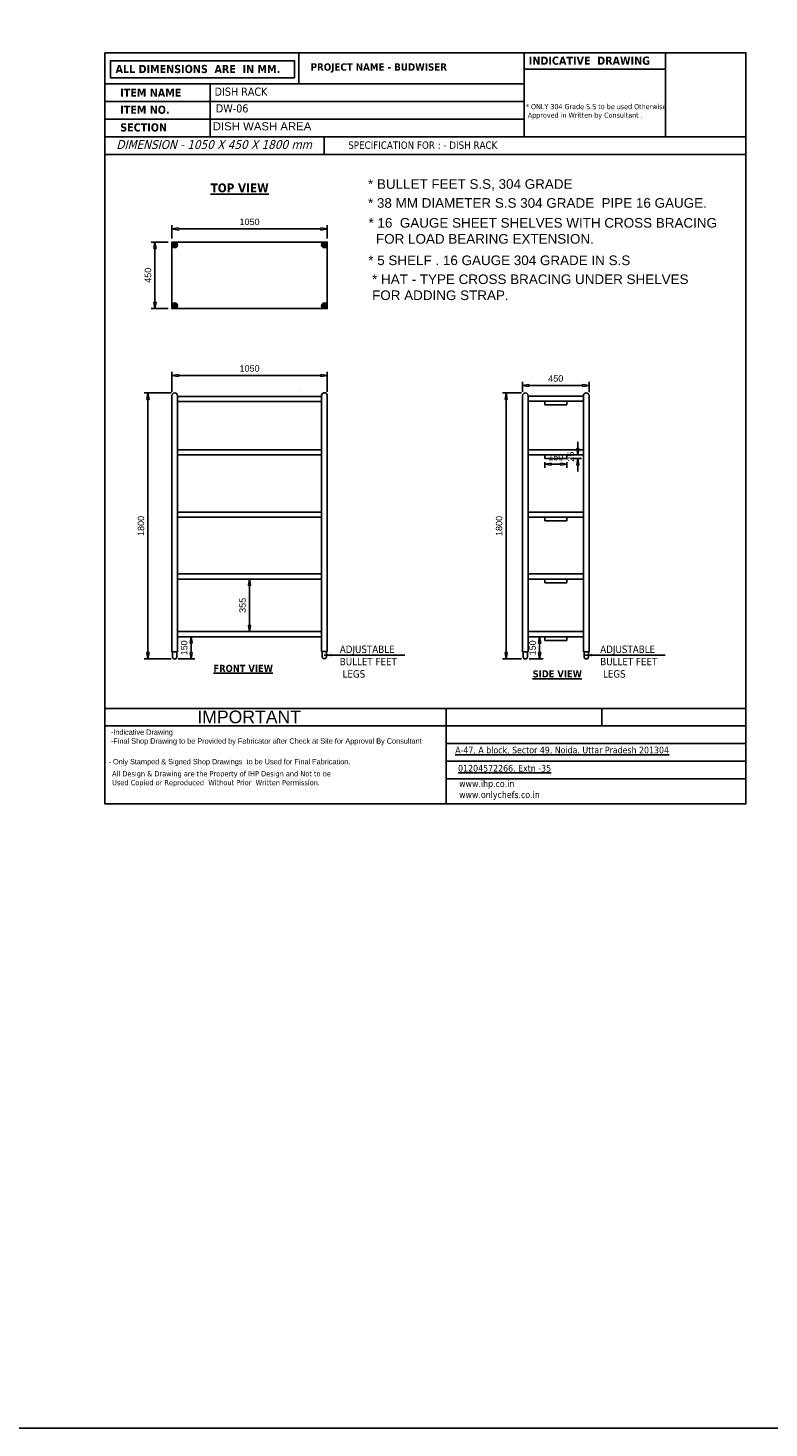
# Model space of a CAD drawing. Header units: millimetres. Extents: x 19005 to 129500, y -3989 to 12792.
# Tile 12 of 20: x 74574 to 79583, y -3989 to 5483. Entities that reach past the tile are written whole.
import ezdxf

# ---------------------------------------------------------------- set-up
doc = ezdxf.new("R2010")
doc.units = ezdxf.units.MM
doc.styles.get("Standard").update_dxf_attribs({"font": 'arial.ttf'})
doc.styles.add('style1', font='txt.shx')
doc.dimstyles.new('LBF 50', dxfattribs={"dimscale": 25, "dimtxt": 1.75, "dimasz": 1.75, "dimexe": 1, "dimexo": 1, "dimgap": 1, "dimtad": 1, "dimdec": 0, "dimrnd": 5, "dimzin": 12, "dimdsep": 46, "dimtxsty": 'Standard', "dimblk": 'CLOSEDBLANK', "dimcen": 0, "dimclrd": 256, "dimclre": 256, "dimclrt": 256, "dimadec": 0, "dimazin": 3, "dimtfac": 1, "dimtdec": 0, "dimtofl": 0, "dimtmove": 0, "dimatfit": 3, "dimldrblk": 'CLOSEDBLANK', "dimfxl": 0.18, "dimtolj": 1, "dimtzin": 0, "dimlwd": -1, "dimlwe": -1, "dimarcsym": 0})
doc.dimstyles.get("Standard").update_dxf_attribs({"dimscale": 1.002, "dimtxt": 50.18, "dimasz": 35.18, "dimexe": 0.18, "dimexo": 0.0625, "dimgap": 0.09, "dimtad": 0, "dimtih": 1, "dimtoh": 1, "dimdec": 0, "dimzin": 0, "dimdsep": 46, "dimtxsty": 'Standard', "dimcen": 0.09, "dimclrd": 256, "dimclrt": 7, "dimadec": 0, "dimazin": 0, "dimtfac": 1, "dimtdec": 0, "dimtofl": 0, "dimtmove": 0, "dimatfit": 3, "dimfxl": 1, "dimtfillclr": 256, "dimtolj": 1, "dimtzin": 0, "dimarcsym": 0})

# ---------------------------------------------------------------- blocks, each defined once
blk = doc.blocks.new('_ClosedBlank')
at = {"color": 0, "linetype": 'ByBlock', "lineweight": -2}
for p, q in [((-1, 0.17), (0, 0)), ((-1, 0.17), (-1, -0.17)), ((0, 0), (-1, -0.17))]:
    blk.add_line(p, q, dxfattribs=at)
blk = doc.blocks.new('*D110')
at = {"transparency": 16777216}
for p, q in [((75546.4, 4059.5), (75546.4, 4148.3)), ((75590.2, 4123.3), (76552.3, 4123.3)), ((76596.1, 4059.5), (76596.1, 4148.3))]:
    blk.add_line(p, q, dxfattribs=at)
at = {"layer": 'Defpoints', "color": 0, "transparency": 16777216}
for p in [(76596.1, 4123.3), (75546.4, 4034.5), (76596.1, 4034.5)]:
    blk.add_point(p, dxfattribs=at)
at = {"transparency": 16777216, "xscale": 43.75, "yscale": 43.75, "zscale": 43.75, "rotation": 180}
blk.add_blockref('_ClosedBlank', (75546.4, 4123.3), dxfattribs=at)
at = {"transparency": 16777216, "xscale": 43.75, "yscale": 43.75, "zscale": 43.75}
blk.add_blockref('_ClosedBlank', (76596.1, 4123.3), dxfattribs=at)
at = {"transparency": 16777216, "insert": (76071.3, 4170.6), "char_height": 43.75, "attachment_point": 5}
blk.add_mtext('\\A1;1050', dxfattribs=at)
blk = doc.blocks.new('*D109')
at = {"transparency": 16777216}
for p, q in [((75521.4, 4034.6), (75407, 4034.6)), ((75432, 3990.8), (75432, 3628.2)), ((75521.4, 3584.5), (75407, 3584.5))]:
    blk.add_line(p, q, dxfattribs=at)
at = {"layer": 'Defpoints', "color": 0, "transparency": 16777216}
for p in [(75546.4, 4034.6), (75432, 3584.5), (75546.4, 3584.5)]:
    blk.add_point(p, dxfattribs=at)
at = {"transparency": 16777216, "xscale": 43.75, "yscale": 43.75, "zscale": 43.75}
for p, rotation in [((75432, 4034.6), 90), ((75432, 3584.5), 270)]:
    blk.add_blockref('_ClosedBlank', p, dxfattribs=dict(at, rotation=rotation))
at = {"transparency": 16777216, "insert": (75384.7, 3809.5), "char_height": 43.75, "attachment_point": 5, "rotation": 90}
blk.add_mtext('\\A1;450', dxfattribs=at)
blk = doc.blocks.new('*D111')
at = {"transparency": 16777216}
for p, q in [((75546.2, 3019.9), (75546.2, 3156.8)), ((75589.9, 3131.8), (76552.4, 3131.8)), ((76596.2, 3020.8), (76596.2, 3156.8))]:
    blk.add_line(p, q, dxfattribs=at)
at = {"layer": 'Defpoints', "color": 0, "transparency": 16777216}
for p in [(76596.2, 3131.8), (75546.2, 2994.9), (76596.2, 2995.8)]:
    blk.add_point(p, dxfattribs=at)
at = {"transparency": 16777216, "xscale": 43.75, "yscale": 43.75, "zscale": 43.75, "rotation": 180}
blk.add_blockref('_ClosedBlank', (75546.2, 3131.8), dxfattribs=at)
at = {"transparency": 16777216, "xscale": 43.75, "yscale": 43.75, "zscale": 43.75}
blk.add_blockref('_ClosedBlank', (76596.2, 3131.8), dxfattribs=at)
at = {"transparency": 16777216, "insert": (76071.2, 3179.1), "char_height": 43.75, "attachment_point": 5}
blk.add_mtext('\\A1;1050', dxfattribs=at)
blk = doc.blocks.new('*D112')
at = {"transparency": 16777216}
for p, q in [((75540.2, 3013.9), (75359.5, 3013.9)), ((75384.5, 1257.5), (75384.5, 2970.2)), ((75540.2, 1213.8), (75359.5, 1213.8))]:
    blk.add_line(p, q, dxfattribs=at)
at = {"layer": 'Defpoints', "color": 0, "transparency": 16777216}
for p in [(75384.5, 3013.9), (75565.2, 3013.9), (75565.2, 1213.8)]:
    blk.add_point(p, dxfattribs=at)
at = {"transparency": 16777216, "xscale": 43.75, "yscale": 43.75, "zscale": 43.75}
for p, rotation in [((75384.5, 3013.9), 90), ((75384.5, 1213.8), 270)]:
    blk.add_blockref('_ClosedBlank', p, dxfattribs=dict(at, rotation=rotation))
at = {"transparency": 16777216, "insert": (75337.2, 2113.9), "char_height": 43.75, "attachment_point": 5, "rotation": 90}
blk.add_mtext('\\A1;1800', dxfattribs=at)
blk = doc.blocks.new('*D113')
at = {"transparency": 16777216}
for p, q in [((75609.2, 1363.8), (75701.6, 1363.8)), ((75676.6, 1320), (75676.6, 1257.6)), ((75588.2, 1213.9), (75701.6, 1213.9))]:
    blk.add_line(p, q, dxfattribs=at)
at = {"layer": 'Defpoints', "color": 0, "transparency": 16777216}
for p in [(75584.2, 1363.8), (75563.2, 1213.9), (75676.6, 1213.9)]:
    blk.add_point(p, dxfattribs=at)
at = {"transparency": 16777216, "xscale": 43.75, "yscale": 43.75, "zscale": 43.75}
for p, rotation in [((75676.6, 1363.8), 90), ((75676.6, 1213.9), 270)]:
    blk.add_blockref('_ClosedBlank', p, dxfattribs=dict(at, rotation=rotation))
at = {"transparency": 16777216, "insert": (75629.2, 1288.8), "char_height": 43.75, "attachment_point": 5, "rotation": 90}
blk.add_mtext('\\A1;150', dxfattribs=at)
blk = doc.blocks.new('*D114')
at = {"transparency": 16777216}
for p, q in [((77916.5, 3020.7), (77916.5, 3089.2)), ((77960.2, 3064.2), (78322.3, 3064.2)), ((78366.1, 3019.8), (78366.1, 3089.2))]:
    blk.add_line(p, q, dxfattribs=at)
at = {"layer": 'Defpoints', "color": 0, "transparency": 16777216}
for p in [(78366.1, 3064.2), (77916.5, 2995.7), (78366.1, 2994.8)]:
    blk.add_point(p, dxfattribs=at)
at = {"transparency": 16777216, "xscale": 43.75, "yscale": 43.75, "zscale": 43.75, "rotation": 180}
blk.add_blockref('_ClosedBlank', (77916.5, 3064.2), dxfattribs=at)
at = {"transparency": 16777216, "xscale": 43.75, "yscale": 43.75, "zscale": 43.75}
blk.add_blockref('_ClosedBlank', (78366.1, 3064.2), dxfattribs=at)
at = {"transparency": 16777216, "insert": (78141.3, 3111.5), "char_height": 43.75, "attachment_point": 5}
blk.add_mtext('\\A1;450', dxfattribs=at)
blk = doc.blocks.new('*D115')
at = {"transparency": 16777216}
for p, q in [((77910.5, 3013.8), (77780.7, 3013.8)), ((77805.7, 1257.5), (77805.7, 2970)), ((77910.5, 1213.8), (77780.7, 1213.8))]:
    blk.add_line(p, q, dxfattribs=at)
at = {"layer": 'Defpoints', "color": 0, "transparency": 16777216}
for p in [(77805.7, 3013.8), (77935.5, 3013.8), (77935.5, 1213.8)]:
    blk.add_point(p, dxfattribs=at)
at = {"transparency": 16777216, "xscale": 43.75, "yscale": 43.75, "zscale": 43.75}
for p, rotation in [((77805.7, 3013.8), 90), ((77805.7, 1213.8), 270)]:
    blk.add_blockref('_ClosedBlank', p, dxfattribs=dict(at, rotation=rotation))
at = {"transparency": 16777216, "insert": (77758.4, 2113.8), "char_height": 43.75, "attachment_point": 5, "rotation": 90}
blk.add_mtext('\\A1;1800', dxfattribs=at)
blk = doc.blocks.new('*D116')
at = {"transparency": 16777216}
for p, q in [((77979.5, 1363.8), (78057.2, 1363.8)), ((78032.2, 1257.5), (78032.2, 1320)), ((77960.4, 1213.8), (78057.2, 1213.8))]:
    blk.add_line(p, q, dxfattribs=at)
at = {"layer": 'Defpoints', "color": 0, "transparency": 16777216}
for p in [(77954.5, 1363.8), (78032.2, 1363.8), (77935.4, 1213.8)]:
    blk.add_point(p, dxfattribs=at)
at = {"transparency": 16777216, "xscale": 43.75, "yscale": 43.75, "zscale": 43.75}
for p, rotation in [((78032.2, 1363.8), 90), ((78032.2, 1213.8), 270)]:
    blk.add_blockref('_ClosedBlank', p, dxfattribs=dict(at, rotation=rotation))
at = {"transparency": 16777216, "insert": (77984.9, 1288.8), "char_height": 43.75, "attachment_point": 5, "rotation": 90}
blk.add_mtext('\\A1;150', dxfattribs=at)
blk = doc.blocks.new('*D164')
at = {"transparency": 16777216}
for p, q in [((78066.6, 2544.6), (78066.6, 2506.7)), ((78110.3, 2531.7), (78172.8, 2531.7)), ((78216.6, 2544.6), (78216.6, 2506.7))]:
    blk.add_line(p, q, dxfattribs=at)
at = {"layer": 'Defpoints', "color": 0, "transparency": 16777216}
for p in [(78066.6, 2569.6), (78216.6, 2569.6), (78216.6, 2531.7)]:
    blk.add_point(p, dxfattribs=at)
at = {"transparency": 16777216, "xscale": 43.75, "yscale": 43.75, "zscale": 43.75, "rotation": 180}
blk.add_blockref('_ClosedBlank', (78066.6, 2531.7), dxfattribs=at)
at = {"transparency": 16777216, "xscale": 43.75, "yscale": 43.75, "zscale": 43.75}
blk.add_blockref('_ClosedBlank', (78216.6, 2531.7), dxfattribs=at)
at = {"transparency": 16777216, "insert": (78141.6, 2579.1), "char_height": 43.75, "attachment_point": 5}
blk.add_mtext('\\A1;150', dxfattribs=at)
blk = doc.blocks.new('*D165')
at = {"transparency": 16777216}
for p, q in [((78290.5, 2638.3), (78290.5, 2682.1)), ((78241.6, 2569.6), (78315.5, 2569.6)), ((78241.7, 2594.6), (78315.5, 2594.6)), ((78290.5, 2525.8), (78290.5, 2482.1))]:
    blk.add_line(p, q, dxfattribs=at)
at = {"layer": 'Defpoints', "color": 0, "transparency": 16777216}
for p in [(78216.6, 2569.6), (78216.7, 2594.6), (78290.5, 2569.6)]:
    blk.add_point(p, dxfattribs=at)
at = {"transparency": 16777216, "xscale": 43.75, "yscale": 43.75, "zscale": 43.75}
for p, rotation in [((78290.5, 2594.6), 270), ((78290.5, 2569.6), 90)]:
    blk.add_blockref('_ClosedBlank', p, dxfattribs=dict(at, rotation=rotation))
at = {"transparency": 16777216, "insert": (78243.2, 2582.1), "char_height": 43.75, "attachment_point": 5, "rotation": 90}
blk.add_mtext('\\A1;25', dxfattribs=at)
blk = doc.blocks.new('*D205')
at = {"transparency": 16777216}
blk.add_line((76071.2, 1442.5), (76071.2, 1710.5), dxfattribs=at)
at = {"layer": 'Defpoints', "color": 0, "transparency": 16777216}
for p in [(76071.2, 1754.3), (76071.2, 1754.3), (76071.2, 1398.8)]:
    blk.add_point(p, dxfattribs=at)
at = {"transparency": 16777216, "xscale": 43.75, "yscale": 43.75, "zscale": 43.75}
for p, rotation in [((76071.2, 1754.3), 90), ((76071.2, 1398.8), 270)]:
    blk.add_blockref('_ClosedBlank', p, dxfattribs=dict(at, rotation=rotation))
at = {"transparency": 16777216, "insert": (76023.8, 1576.5), "char_height": 43.75, "attachment_point": 5, "rotation": 90}
blk.add_mtext('\\A1;355', dxfattribs=at)

msp = doc.modelspace()

# ---------------------------------------------------------------- hatches: boundary and pattern name
at = {"linetype": 'ByBlock'}
h = msp.add_hatch(color=256, dxfattribs=at)
h.dxf.hatch_style = 1
h.paths.add_polyline_path([(75584.4, 4015.5, 1), (75546.4, 4015.5, 1)])
h = msp.add_hatch(color=256, dxfattribs=at)
h.dxf.hatch_style = 1
h.paths.add_polyline_path([(76558.1, 4015.5, -1), (76596.1, 4015.5, -1)])
h = msp.add_hatch(color=256, dxfattribs=at)
h.dxf.hatch_style = 1
h.paths.add_polyline_path([(75584.4, 3603.5, 1), (75546.4, 3603.5, 1)])
h = msp.add_hatch(color=256, dxfattribs=at)
h.dxf.hatch_style = 1
h.paths.add_polyline_path([(76558.1, 3603.5, -1), (76596.1, 3603.5, -1)])

# ---------------------------------------------------------------- linework, layer by layer
for p, q in [((75804.5, 5104.6), (75804.5, 4746.7)), ((76576.1, 4746.7), (76576.1, 4627.4)), ((75546.2, 2994.9), (75546.2, 1262.6)), ((75584.2, 2994.9), (75584.2, 1262.6)), ((76558.2, 2989.8), (75584.5, 2989.8)), ((76558.2, 2954.8), (75584.5, 2954.8)), ((76411.4, 3028.4), (76410.9, 3028.4)), ((76558.2, 2995.9), (76558.2, 1263.7)), ((76596.2, 2996.9), (76596.2, 1263.7)), ((77916.5, 2995.7), (77916.5, 1262.6)), ((77954.5, 2994.8), (77954.5, 1262.6)), ((78328.1, 2992.8), (77954.5, 2992.8)), ((78328.1, 2957.8), (77954.8, 2957.8)), ((78328.1, 2994.8), (78328.1, 1262.6)), ((78366.1, 2994.8), (78366.1, 1262.6)), ((76558.2, 2629.6), (75584.2, 2629.6)), ((76558.2, 2594.6), (75584.2, 2594.6)), ((78329.1, 2629.6), (77954.5, 2629.6)), ((78329.1, 2594.6), (77954.5, 2594.6)), ((76558.2, 2207.5), (75584.2, 2207.5)), ((78328.1, 2207.5), (77954.5, 2207.5)), ((78366.7, 2207.5), (78366.5, 2207.5)), ((76558.2, 2172.5), (75584.2, 2172.5)), ((78328.1, 2172.5), (77954.5, 2172.5)), ((76558.2, 1789.3), (75584.2, 1789.3)), ((76558.2, 1754.3), (75584.2, 1754.3)), ((78328.1, 1789.3), (77954.5, 1789.3)), ((78328.1, 1754.3), (77954.5, 1754.3)), ((78366.7, 1789.3), (78366.5, 1789.3)), ((76558.2, 1398.8), (75584.2, 1398.8)), ((76558.2, 1363.8), (75584.2, 1363.8)), ((78328.1, 1398.8), (77954.5, 1398.8)), ((78328.1, 1363.8), (77954.5, 1363.8)), ((78366.7, 1404.8), (78366.5, 1404.8)), ((75584.2, 1262.6), (75546.2, 1262.6)), ((75551.2, 1262.6), (75551.2, 1227.8)), ((75579.2, 1262.6), (75579.2, 1227.8)), ((76558.2, 1263.7), (76596.2, 1263.7)), ((76562.7, 1263.7), (76562.7, 1228.9)), ((76590.7, 1263.7), (76590.7, 1228.9)), ((77954.5, 1262.6), (77916.5, 1262.6)), ((77921.5, 1262.6), (77921.5, 1227.8)), ((77949.5, 1262.6), (77949.5, 1227.8)), ((78366.1, 1262.6), (78328.1, 1262.6)), ((78333.6, 1262.6), (78333.6, 1227.8)), ((78361.6, 1262.6), (78361.6, 1227.8)), ((79426.3, 879.9), (75093.2, 879.9)), ((77401.2, 879.9), (77401.2, 233)), ((77477.6, 879.9), (79426.3, 879.9)), ((76403.8, 760.6), (75093.2, 760.6))]:
    msp.add_line(p, q, dxfattribs=at)
for p, q in [((78066.6, 2957.8), (78066.6, 2932.8)), ((78216.7, 2957.8), (78216.7, 2932.8)), ((78066.6, 2932.8), (78216.6, 2932.8)), ((78066.6, 2594.6), (78066.6, 2569.6)), ((78066.6, 2569.6), (78216.6, 2569.6)), ((78216.7, 2594.6), (78216.7, 2569.6)), ((78066.6, 2172.5), (78066.6, 2147.5)), ((78066.6, 2147.5), (78216.6, 2147.5)), ((78216.7, 2172.5), (78216.7, 2147.5)), ((78066.6, 1754.3), (78066.6, 1729.3)), ((78066.6, 1729.3), (78216.6, 1729.3)), ((78216.7, 1754.3), (78216.7, 1729.3)), ((78066.6, 1363.8), (78066.6, 1338.8)), ((78066.6, 1338.8), (78216.6, 1338.8)), ((78216.7, 1363.8), (78216.7, 1338.8))]:
    msp.add_line(p, q)
msp.add_lwpolyline([(19005.1, 12791.7), (123982.6, 12791.7), (123982.6, -3988.8), (19005.1, -3988.8)], close=True)
for points in [[(75093.2, 5314.7), (79426.3, 5314.7), (79426.3, 233), (75093.2, 233)], [(75093.2, 5314.7), (79426.3, 5314.7), (79426.3, 233), (75093.2, 233)], [(75093.2, 5314.7), (79426.3, 5314.7), (79426.3, 233), (75093.2, 233)], [(75093.2, 5314.7), (79426.3, 5314.7), (79426.3, 233), (75093.2, 233)], [(75093.2, 5314.7), (79426.3, 5314.7), (79426.3, 233), (75093.2, 233)], [(76403.8, 5314.7), (77928, 5314.7), (77928, 5104.6), (76403.8, 5104.6)], [(77928, 5314.7), (78883.5, 5314.7), (78883.5, 5203.5), (77928, 5203.5)], [(78883.5, 5314.7), (77928, 5314.7), (77928, 4746.7), (78883.5, 4746.7)], [(76374.9, 5144.4), (75131.7, 5144.4), (75131.7, 5260.5), (76374.9, 5260.5)], [(75093.2, 5104.6), (77928, 5104.6), (77928, 4985.3), (75093.2, 4985.3)], [(75093.2, 4985.3), (77928, 4985.3), (77928, 4866), (75093.2, 4866)], [(75093.2, 4746.7), (79426.3, 4746.7), (79426.3, 4627.4), (75093.2, 4627.4)], [(75546.4, 4034.5), (76596.1, 4034.5), (76596.1, 3584.5), (75546.4, 3584.5)], [(75093.2, 879.9), (79426.3, 879.9), (79426.3, 760.6), (75093.2, 760.6)], [(77401.2, 879.9), (78451.9, 879.9), (78451.9, 760.6), (77401.2, 760.6)], [(77401.2, 879.9), (79426.3, 879.9), (79426.3, 760.6), (77401.2, 760.6)], [(78451.9, 879.9), (79426.3, 879.9), (79426.3, 760.6), (78451.9, 760.6)], [(77401.2, 760.6), (79426.3, 760.6), (79426.3, 641.3), (77401.2, 641.3)], [(77401.2, 641.3), (79426.3, 641.3), (79426.3, 522), (77401.2, 522)], [(77401.2, 522), (79426.3, 522), (79426.3, 402.7), (77401.2, 402.7)], [(77401.2, 402.7), (79426.3, 402.7), (79426.3, 233), (77401.2, 233)]]:
    msp.add_lwpolyline(points, close=True, dxfattribs=at)
for points in [[(75546.4, 4034.5), (76346.1, 4034.5)], [(75546.4, 4034.5), (75546.4, 3984.5)]]:
    msp.add_lwpolyline(points, dxfattribs=at)
for centre in [(75565.4, 4015.5), (76577.1, 4015.5), (75565.4, 3603.5), (76577.1, 3603.5)]:
    msp.add_circle(centre, 19, dxfattribs=at)
for centre, radius, start, end in [((75565.2, 2994.9), 19, 0, 180), ((76577.2, 2995.9), 19, 0, 180), ((77935.5, 2994.8), 19, 0, 180), ((78347.1, 2994.8), 19, 0, 180), ((75565.2, 1227.8), 14, 180, 0), ((76576.7, 1228.9), 14, 180, 0), ((77935.5, 1227.8), 14, 180, 0), ((78347.6, 1227.8), 14, 180, 0)]:
    msp.add_arc(centre, radius, start, end, dxfattribs=at)

# ---------------------------------------------------------------- texts
at = {"linetype": 'ByBlock', "style": 'style1'}
for s, insert, char_height, width, attachment_point in [('{\\fTahoma|b1|i0|c0|p34;ALL DIMENSIONS  ARE  IN MM.}', (75165.2, 5232.7), 55, 1687.991, 1), ('{\\fTahoma|b1|i0|c0|p34;PROJECT NAME - BUDWISER}', (76484.2, 5243.6), 50, 1687.991, 1), ('{\\fTahoma|b1|i0|c0|p34;INDICATIVE  DRAWING}', (77959.1, 5289), 55, 1687.991, 1), ('{\\fTahoma|b1|i0|c0|p34;ITEM NAME}', (75196.7, 5072.5), 55, 1687.991, 1), ('{\\fTahoma|b1|i0|c0|p34;ITEM NO. }', (75196.7, 4957), 55, 1687.991, 1), ('{\\fTahoma|b0|i0|c0|p34;* ONLY 304 Grade S.S to be used Otherwise\\P Approved in Written by Consultant .}', (77938.6, 4968.4), 35, 3236.286, 1), ('{\\fTahoma|b1|i0|c0|p34;SECTION }', (75196.7, 4837.5), 55, 1687.991, 1), ('{\\fTahoma|b0|i1|c0|p34;DIMENSION - 1050 X 450 X 1800 mm}', (75170.6, 4724), 60, 1425.938, 1), ('{\\fTahoma|b0|i0|c0|p34;SPECIFICATION FOR : - \\C0;DISH RACK }', (76738.4, 4715), 50, 3378.655, 1), ('{\\fTahoma|b1|i0|c0|p34;\\LTOP VIEW}', (76200.6, 4430.8), 60, 510.856, 3), ('{\\fTahoma|b0|i0|c0|p34;\\H1.25x;                   TOP 16 GAUGE \\P\\pi404.26;304 GRADE S.S \\H0.8x;^I}', (69913.1, 3467.1), 40, 1448.518, 1), ('{\\fTahoma|b0|i0|c0|p34;\\H1.25x;                   TOP 16 GAUGE \\P\\pi404.26;304 GRADE S.S \\H0.8x;^I}', (65175.8, 3138), 40, 1448.518, 1), ('{\\fTahoma|b0|i0|c0|p34;ADJUSTABLE\\PBULLET FEET \\P LEGS}', (76681.1, 1304.6), 50, 443.615, 1), ('{\\fTahoma|b0|i0|c0|p34;ADJUSTABLE\\PBULLET FEET \\P LEGS}', (78441.9, 1304.6), 50, 443.615, 1), ('{\\fTahoma|b1|i0|c0|p34;\\LFRONT VIEW}', (75827.1, 1174.3), 48, 858.1, 1), ('{\\fTahoma|b1|i0|c0|p34;\\LSIDE VIEW}', (77984.8, 1137.2), 48, 858.1, 1), ('{\\fTechnic|b0|i0|c2|p2;-Indicative Drawing\\P-Final Shop Drawing to be Provided by Fabricator after Check at Site for Approval By Consultant}', (75133.7, 736.8), 36, 1767.083, 1), ('{\\fTahoma|b0|i0|c0|p34;\\L\\C256;A-47, A block, Sector 49, Noida, Uttar Pradesh 201304}', (77461.3, 620.2), 45, 1687.991, 1), ('{\\fTahoma|b0|i0|c0|p34;\\L\\C256;01204572266, Extn -35}', (77481.3, 497.1), 45, 1687.991, 1), ('{\\fTahoma|b0|i0|c0|p34;\\H1.44x;All Design & Drawing are the Property of IHP Design and Not to be Used Copied or Reproduced  Without Prior  Written Permission\\fTahoma|b1|i0|c0|p34;\\H0.69444x;. }', (75142.2, 455.6), 25, 1481.326, 1), ('{\\fTahoma|b0|i0|c0|p34;\\C256;www.ihp.co.in \\L\\P\\lwww.onlychefs.co.in}', (77488.1, 392.9), 45, 1687.991, 1)]:
    msp.add_mtext(s, dxfattribs=dict(at, insert=insert, char_height=char_height, width=width, attachment_point=attachment_point))
at = {"linetype": 'ByBlock', "char_height": 55, "attachment_point": 1}
for s, width, heights, insert in [('{\\fTahoma|b0|i0|c0|p34;\\C0;DISH RACK }', 1665.78, [0], (75834.8, 5079.4)), ('{\\fTahoma|b0|i0|c0|p34;DW-06}', 720.74, [68.6], (75843.5, 4966.1)), ('DISH WASH AREA ', 2151.86, [0], (75822.8, 4845))]:
    msp.add_mtext_dynamic_manual_height_columns(s, width=width, gutter_width=1, heights=heights, dxfattribs=dict(at, insert=insert))
at = {"linetype": 'ByBlock', "attachment_point": 1}
for s, insert, char_height, width in [('* BULLET FEET S.S, 304 GRADE ', (76871.8, 4459.5), 65, 2041.418), ('* 38 MM DIAMETER S.S 304 GRADE  PIPE 16 GAUGE.', (76871.8, 4331.4), 65, 2586.472), ('* 16  GAUGE SHEET SHELVES WITH CROSS BRACING \\P  FOR LOAD BEARING EXTENSION.', (76875.3, 4196.8), 65, 2586.472), ('* 5 SHELF . 16 GAUGE 304 GRADE IN S.S', (76873.8, 3943.3), 65, 2586.472), ('* HAT - TYPE CROSS BRACING UNDER SHELVES FOR ADDING STRAP.', (76899.7, 3815.3), 65, 2315.466), ('IMPORTANT', (75718.3, 864.7), 85.17, 1210.305), ('{\\fTechnic|b0|i0|c2|p2;- Only Stamped & Signed Shop Drawings  to be Used for Final Fabrication.}', (75117.8, 537.2), 36, 1988.238)]:
    msp.add_mtext(s, dxfattribs=dict(at, insert=insert, char_height=char_height, width=width))

# ---------------------------------------------------------------- dimensions: what is measured, and where the dimension line sits
for base, p1, p2, picture, middle in [((76596.1, 4123.3), (75546.4, 4034.5), (76596.1, 4034.5), '*D110', (76071.3, 4170.6)), ((76596.2, 3131.8), (75546.2, 2994.9), (76596.2, 2995.8), '*D111', (76071.2, 3179.1)), ((78366.1, 3064.2), (77916.5, 2995.7), (78366.1, 2994.8), '*D114', (78141.3, 3111.5)), ((78216.6, 2531.7), (78066.6, 2569.6), (78216.6, 2569.6), '*D164', (78141.6, 2579.1))]:
    dim = msp.add_linear_dim(base=base, p1=p1, p2=p2, dimstyle='LBF 50')
    dim.commit()
    dim.dimension.update_dxf_attribs({"geometry": picture, "text_midpoint": middle})
for base, p1, p2, picture, middle in [((75432, 3584.5), (75546.4, 4034.6), (75546.4, 3584.5), '*D109', (75384.7, 3809.5)), ((75384.5, 3013.9), (75565.2, 1213.8), (75565.2, 3013.9), '*D112', (75337.2, 2113.9)), ((77805.7, 3013.8), (77935.5, 1213.8), (77935.5, 3013.8), '*D115', (77758.4, 2113.8)), ((76071.1867, 1754.2668), (76071.1867, 1398.7638), (76071.1867, 1754.2668), '*D205', (76023.8342, 1576.5153)), ((75676.6, 1213.9), (75584.2, 1363.8), (75563.2, 1213.9), '*D113', (75629.2, 1288.8)), ((78032.2, 1363.8), (77935.4, 1213.8), (77954.5, 1363.8), '*D116', (77984.9, 1288.8))]:
    dim = msp.add_linear_dim(base=base, p1=p1, p2=p2, angle=90, dimstyle='LBF 50')
    dim.commit()
    dim.dimension.update_dxf_attribs({"geometry": picture, "text_midpoint": middle})
dim = msp.add_linear_dim(base=(78290.5, 2569.6), p1=(78216.7, 2594.6), p2=(78216.6, 2569.6), angle=90, dimstyle='LBF 50')
dim.commit()
dim.dimension.update_dxf_attribs({"geometry": '*D165', "text_midpoint": (78290.5, 2582.1), "dimtype": 160})

# ---------------------------------------------------------------- leaders
for points in [[(76576.4, 1239.8), (77121.2, 1239.8)], [(78337.2, 1239.8), (78882, 1239.8)]]:
    msp.add_leader(points, dimstyle='Standard', override={"dimasz": 50, "dimgap": 0.09, "dimtad": 0})

doc.saveas('drawing.dxf')
